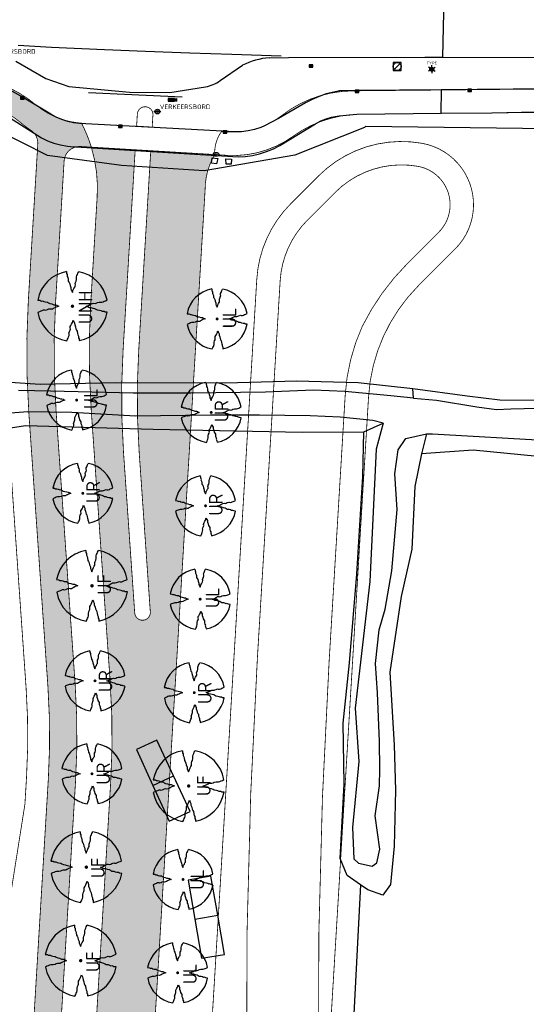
# Model space of a CAD drawing. Header units: metres. Extents: x 102000 to 105000, y 414600 to 420766.
# Tile 168 of 256: x 103033 to 103097, y 419548 to 419675. Entities that reach past the tile are written whole.
import ezdxf
from ezdxf.enums import TextEntityAlignment as Align

# ---------------------------------------------------------------- set-up
doc = ezdxf.new("R2010")
doc.units = ezdxf.units.M
doc.layers.get('0').update_dxf_attribs({"color": 8})
doc.layers.add('00-Ontwerp DKIV', color=8, linetype='Continuous', lineweight=0)
doc.layers.add('N-WE-GR-BOOM-T35-500', color=50, linetype='Continuous', lineweight=35)
doc.layers.add('N-GV-GR-BOOM_2020-2021-S', color=7, linetype='Continuous', lineweight=25, true_color=0x1f7f00)
doc.styles.add('NLCS-ISO', font='NLCS-ISO.ttf')
doc.styles.add('NLCS-ISO-M500-T35', font='NLCS-ISO.ttf', dxfattribs={"height": 1.75})

# ---------------------------------------------------------------- blocks, each defined once
blk = doc.blocks.new('N-SGR-BOOM_1E GROOTTE')
at = {"ltscale": 0.1}
h = blk.add_hatch(color=256, dxfattribs=at)
edge = h.paths.add_edge_path()
edge.add_arc((-0.001990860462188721, 0.003386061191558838), 0.15, 0, 360)
at = {"flags": 128}
for points in [[(-0.524, 2.9575), (-0.514, 2.7865), (-0.463, 2.7055), (-0.451, 2.6245), (-0.454, 2.5555), (-0.41, 2.4485), (-0.369, 2.3205), (-0.356, 2.1315), (-0.288, 2.0405), (-0.234, 1.9285), (-0.203, 1.7705), (-0.139, 1.5935), (-0.134, 1.4535), (-0.085, 1.3455), (-0.039, 1.2505), (-0.004, 1.1785), (0.06100000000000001, 1.3985), (0.129, 1.5215), (0.191, 1.6395), (0.24, 1.7205), (0.246, 1.8335), (0.231, 1.9505), (0.258, 2.0405), (0.313, 2.1495), (0.354, 2.2995), (0.34, 2.3615), (0.339, 2.5025), (0.381, 2.6195), (0.426, 2.7135), (0.467, 2.8215), (0.53, 2.9555)], [(-2.958, 0.5175000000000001), (-2.785, 0.5075000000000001), (-2.702, 0.4585), (-2.622, 0.4455), (-2.554, 0.4515), (-2.446, 0.4055), (-2.32, 0.3645), (-2.13, 0.3505), (-2.041, 0.2835), (-1.924, 0.2255), (-1.766, 0.1955), (-1.593, 0.1345), (-1.453, 0.1295), (-1.344, 0.0805), (-1.25, 0.0355), (-1.177, -0.0015), (-1.397, -0.0655), (-1.521, -0.1335), (-1.638, -0.1955), (-1.719, -0.2455), (-1.831, -0.2495), (-1.949, -0.2355), (-2.041, -0.2625), (-2.149, -0.3165), (-2.297, -0.3585), (-2.359, -0.3455), (-2.501, -0.3465), (-2.617, -0.3875), (-2.711, -0.4315), (-2.82, -0.4705), (-2.954, -0.5355)], [(2.952, -0.5145000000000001), (2.779, -0.5045000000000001), (2.697, -0.4545), (2.618, -0.4415), (2.55, -0.4475), (2.439, -0.4015), (2.313, -0.3605), (2.125, -0.3465), (2.034, -0.2805), (1.92, -0.2245), (1.763, -0.1925), (1.588, -0.1305), (1.446, -0.1255), (1.339, -0.0775), (1.244, -0.0305), (1.172, 0.005500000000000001), (1.392, 0.0695), (1.515, 0.1365), (1.632, 0.1995), (1.712, 0.2495), (1.824, 0.2535), (1.944, 0.2385), (2.034, 0.2665), (2.142, 0.3195), (2.292, 0.3635), (2.354, 0.3495), (2.494, 0.3485), (2.612, 0.3885), (2.706, 0.4365), (2.815, 0.4755), (2.95, 0.5385)], [(-0.479, -2.9585), (-0.414, -2.8235), (-0.373, -2.7165), (-0.33, -2.6225), (-0.289, -2.5045), (-0.288, -2.3645), (-0.303, -2.3005), (-0.26, -2.1515), (-0.208, -2.0425), (-0.18, -1.9525), (-0.193, -1.8345), (-0.188, -1.7235), (-0.138, -1.6425), (-0.075, -1.5255), (-0.007, -1.4015), (0.055, -1.1805), (0.093, -1.2535), (0.137, -1.3475), (0.186, -1.4565), (0.192, -1.5955), (0.254, -1.7715), (0.284, -1.9305), (0.34, -2.0425), (0.407, -2.1335), (0.422, -2.3225), (0.463, -2.4495), (0.508, -2.5585), (0.502, -2.6255), (0.516, -2.7085), (0.5650000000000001, -2.7875), (0.5760000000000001, -2.9405)]]:
    blk.add_lwpolyline(points, dxfattribs=at)
for start, end in [(100.0002194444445, 170.1098166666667), (10.29992500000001, 79.79196666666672), (190.3241250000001, 260.8432527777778), (281.0945583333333, 350.0620888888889)]:
    blk.add_arc((-0.001990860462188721, 0.003386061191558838), 2.999994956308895, start, end)

msp = doc.modelspace()

# ---------------------------------------------------------------- hatches: boundary and pattern name
for points in [[(103051.5504266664, 419664.467728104), (103051.5504266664, 419664.1362718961), (103051.6305437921, 419664.1362718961), (103052.2934562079, 419664.467728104)], [(103051.5504266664, 419664.467728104), (103051.5504266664, 419664.1362718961), (103051.6305437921, 419664.1362718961), (103052.2934562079, 419664.467728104)], [(103052.3771522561, 419664.467728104), (103052.2934562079, 419664.467728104), (103051.6305437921, 419664.1362718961), (103052.3771522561, 419664.1362718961)], [(103052.3771522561, 419664.467728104), (103052.2934562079, 419664.467728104), (103051.6305437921, 419664.1362718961), (103052.3771522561, 419664.1362718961)], [(103052.6496813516, 419664.467728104), (103052.3771522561, 419664.3910484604), (103052.3771522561, 419664.2129515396), (103052.6496813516, 419664.1362718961)], [(103052.6496813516, 419664.467728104), (103052.3771522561, 419664.3910484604), (103052.3771522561, 419664.2129515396), (103052.6496813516, 419664.1362718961)]]:
    msp.add_hatch(color=256).paths.add_polyline_path(points)
at = {"layer": '00-Ontwerp DKIV', "transparency": 33554623}
h = msp.add_hatch(color=256, dxfattribs=at)
h.dxf.hatch_style = 1
edge = h.paths.add_edge_path()
edge.add_line((103033.0812714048, 419422.9707705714), (103033.0810908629, 419422.9707416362))
edge.add_line((103033.0810908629, 419422.9707416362), (103033.9557693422, 419417.5099868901))
edge.add_line((103033.9557693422, 419417.5099868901), (103035.6407670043, 419406.99642204))
edge.add_arc((103191.4029866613, 419431.9602644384), 157.7499999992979, 189.105299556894, 194.9859521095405)
edge.add_line((103039.018181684, 419391.1689208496), (103087.0617295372, 419211.6919527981))
edge.add_line((103087.0617295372, 419211.6919527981), (103092.7232568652, 419183.9941474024))
edge.add_line((103092.7232568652, 419183.9941474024), (103096.1523546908, 419184.6950668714))
edge.add_line((103096.1523546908, 419184.6950668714), (103090.4698186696, 419212.4956527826))
edge.add_line((103090.4698186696, 419212.4956527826), (103072.1161587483, 419281.0596823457))
edge.add_line((103072.1161587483, 419281.0596823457), (103042.8567141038, 419390.3646076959))
edge.add_line((103042.8567141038, 419390.3646076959), (103042.3991440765, 419392.0739585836))
edge.add_arc((103191.4029866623, 419431.960264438), 154.2500000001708, 189.1052995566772, 194.9859521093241, ccw=False)
edge.add_line((103039.0966641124, 419407.55029493), (103037.4180128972, 419418.0242610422))
edge.add_line((103037.4180128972, 419418.0242610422), (103036.5364899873, 419423.5245347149))
edge.add_line((103036.5364899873, 419423.5245347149), (103036.2201807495, 419425.4981503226))
edge.add_line((103036.2201807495, 419425.4981503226), (103034.870358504, 419433.9203837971))
edge.add_arc((103191.126277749, 419458.9633508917), 158.2500000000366, 176.5488766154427, 189.1052995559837, ccw=False)
edge.add_line((103033.1632620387, 419468.4895341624), (103039.7063252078, 419576.9859825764))
edge.add_arc((102944.7025416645, 419582.7201218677), 95.17667382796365, 356.5459912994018, 363.9887801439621)
edge.add_line((103039.6486681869, 419589.3407184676), (103037.2115878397, 419624.3161801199))
edge.add_arc((103145.1997497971, 419631.8407649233), 108.2499999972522, 176.5488601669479, 183.9859112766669, ccw=False)
edge.add_line((103037.1460616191, 419638.3571266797), (103038.2360772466, 419656.4316616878))
edge.add_arc((103040.2324502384, 419656.3112670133), 1.999999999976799, 86.54886016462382, 176.548860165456, ccw=False)
edge.add_arc((103029.4098190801, 419471.1663908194), 187.4609211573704, 86.23506507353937, 86.65345806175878, ccw=False)
edge.add_arc((103024.5027553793, 419652.9694413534), 17.99999998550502, 16.96874591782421, 22.34162842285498)
edge.add_arc((103012.196395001, 419647.578965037), 31.43314828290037, 22.90275918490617, 25.89345473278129)
edge.add_arc((103041.0688435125, 419671.2905845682), 10.00250373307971, 262.89970807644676, 266.59004441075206, ccw=False)
edge.add_arc((103041.0685728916, 419671.2880951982), 10.00000000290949, 251.62553758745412, 262.89948372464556, ccw=False)
edge.add_arc((103041.0685728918, 419671.2880951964), 10.00000000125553, 229.7810516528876, 251.6255375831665, ccw=False)
edge.add_arc((103024.9258166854, 419652.1985320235), 15.00000000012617, 49.78105165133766, 83.745910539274)
edge.add_line((103026.559884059, 419667.1092605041), (103011.699618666, 419668.7377976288))
edge.add_line((103011.699618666, 419668.7377976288), (103003.013164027, 419669.6897465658))
edge.add_line((103003.013164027, 419669.6897465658), (103000.7459378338, 419669.9382119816))
edge.add_line((103000.7459378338, 419669.9382119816), (102989.442903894, 419671.817635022))
edge.add_line((102989.442903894, 419671.817635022), (102984.1201404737, 419672.7081775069))
edge.add_line((102984.1201404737, 419672.7081775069), (102983.9240873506, 419669.7816483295))
edge.add_line((102983.9240873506, 419669.7816483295), (103000.330134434, 419666.9658186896))
edge.add_line((103000.330134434, 419666.9658186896), (103003.2410472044, 419666.6468116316))
edge.add_line((103003.2410472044, 419666.6468116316), (103011.3768097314, 419665.7552130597))
edge.add_line((103011.3768097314, 419665.7552130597), (103026.2336024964, 419664.1270564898))
edge.add_arc((103024.9258167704, 419652.1985321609), 11.99999984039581, 49.781051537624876, 83.74335595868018, ccw=False)
edge.add_arc((103041.0685729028, 419671.28809521), 13.00000001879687, 229.7810516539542, 233.3124028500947)
edge.add_arc((103041.0685728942, 419671.2880952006), 13.00000000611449, 233.3124028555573, 236.8437540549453)
edge.add_arc((103032.8647110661, 419658.730361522), 2.000000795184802, -3.4511266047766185, 56.8437408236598, ccw=False)
edge.add_line((103034.8610848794, 419658.6099672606), (103034.742424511, 419656.6423523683))
edge.add_line((103034.742424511, 419656.6423523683), (103033.6524088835, 419638.5678173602))
edge.add_arc((103145.199749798, 419631.8407649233), 111.7499999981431, 176.5488601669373, 183.9859112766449)
edge.add_line((103033.7200537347, 419624.0728910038), (103036.157134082, 419589.0974293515))
edge.add_arc((102944.7011916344, 419582.7201156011), 91.67802102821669, -3.4539539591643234, 3.9888348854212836, ccw=False)
edge.add_line((103036.2126830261, 419577.1968481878), (103029.669609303, 419468.7002248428))
edge.add_arc((103191.1262823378, 419458.9633511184), 161.7500045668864, 176.5488764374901, 189.1052993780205)
edge.add_line((103031.4144613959, 419433.3665109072), (103032.763979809, 419424.9505156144))
edge.add_line((103032.763979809, 419424.9505156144), (103033.0812714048, 419422.9707705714))
h = msp.add_hatch(color=256, dxfattribs=at)
h.dxf.hatch_style = 1
edge = h.paths.add_edge_path()
edge.add_arc((103298.2239364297, 419477.8513539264), 252.0164552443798, 176.5749344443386, 189.9790041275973, ccw=False)
edge.add_line((103046.6576361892, 419492.907591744), (103056.301389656, 419652.8193898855))
edge.add_arc((103065.0630023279, 419652.79844855), 8.76163769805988, 149.2989375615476, 179.8630562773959, ccw=False)
edge.add_line((103057.5293711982, 419657.2717803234), (103041.7191091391, 419658.2227415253))
edge.add_arc((103024.502755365, 419652.9694413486), 18.00000000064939, -3.451139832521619, 16.96874591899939, ccw=False)
edge.add_line((103042.4701122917, 419651.8858892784), (103041.6379008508, 419638.0862386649))
edge.add_arc((103145.1997498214, 419631.8407649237), 103.7500000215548, 176.5488601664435, 183.9859112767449)
edge.add_line((103041.7007031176, 419624.6289804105), (103044.1366540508, 419589.6697274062))
edge.add_arc((102944.3785367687, 419582.7186098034), 99.99999999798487, -3.4511398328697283, 3.985911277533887, ccw=False)
edge.add_line((103044.1971863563, 419576.6988760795), (103037.6551040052, 419468.218691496))
edge.add_arc((103191.1263172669, 419458.9633528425), 153.7500393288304, 176.5488617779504, 189.1053011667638)
edge.add_line((103039.3136561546, 419434.6324975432), (103040.9006254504, 419424.7287544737))
edge.add_line((103040.9006254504, 419424.7287544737), (103041.5467097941, 419420.6993302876))
edge.add_line((103041.5467097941, 419420.6993302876), (103043.5399603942, 419408.2624172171))
edge.add_arc((103191.4029866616, 419431.9602644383), 149.7499999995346, 189.1052995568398, 194.985952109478)
edge.add_line((103046.746095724, 419393.2375785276), (103094.8516475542, 419213.5289813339))
edge.add_line((103094.8516475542, 419213.5289813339), (103101.3022678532, 419181.9707082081))
edge.add_arc((103083.666907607, 419178.3659795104), 18.00000000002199, -47.20717659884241, 11.55232174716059, ccw=False)
edge.add_line((103095.895196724, 419165.1573101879), (103095.9087119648, 419165.1068211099))
edge.add_line((103095.9087119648, 419165.1068211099), (103097.6368019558, 419158.6511706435))
edge.add_line((103097.6368019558, 419158.6511706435), (103097.6480606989, 419158.609111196))
edge.add_line((103097.6480606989, 419158.609111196), (103097.6510261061, 419158.5980332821))
edge.add_line((103097.6510261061, 419158.5980332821), (103099.8244820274, 419159.1798379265))
edge.add_arc((103100.2123716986, 419157.7308584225), 1.500000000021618, -75.01404788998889, 104.98659888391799, ccw=False)
edge.add_line((103100.6002450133, 419156.28187454), (103098.4267727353, 419155.7000655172))
edge.add_line((103098.4267727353, 419155.7000655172), (103098.4329879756, 419155.6768471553))
edge.add_line((103098.4329879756, 419155.6768471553), (103100.1157329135, 419149.3905928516))
edge.add_line((103100.1157329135, 419149.3905928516), (103100.1204740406, 419149.3728813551))
edge.add_arc((103095.5357731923, 419131.9665457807), 17.99999999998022, 18.419582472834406, 75.24385856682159, ccw=False)
edge.add_line((103112.6135985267, 419137.6540656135), (103125.6026156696, 419098.6521504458))
edge.add_line((103125.6026156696, 419098.6521504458), (103163.4536399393, 418957.2515383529))
edge.add_line((103163.4536399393, 418957.2515383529), (103169.9042602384, 418925.6932652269))
edge.add_arc((103152.2688999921, 418922.0885365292), 18.00000000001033, -47.2071765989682, 11.55232174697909, ccw=False)
edge.add_line((103164.4971891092, 418908.8798672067), (103164.5107043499, 418908.8293781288))
edge.add_line((103164.5107043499, 418908.8293781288), (103166.238794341, 418902.3737276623))
edge.add_line((103166.238794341, 418902.3737276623), (103166.2530184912, 418902.320590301))
edge.add_line((103166.2530184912, 418902.320590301), (103168.4264744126, 418902.9023949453))
edge.add_arc((103168.8143640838, 418901.4534154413), 1.500000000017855, -75.01404788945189, 104.9865988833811, ccw=False)
edge.add_line((103169.2022373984, 418900.0044315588), (103167.0287651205, 418899.422622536))
edge.add_line((103167.0287651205, 418899.422622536), (103167.0349803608, 418899.3994041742))
edge.add_line((103167.0349803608, 418899.3994041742), (103168.7177252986, 418893.1131498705))
edge.add_line((103168.7177252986, 418893.1131498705), (103168.7224664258, 418893.0954383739))
edge.add_arc((103164.1377655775, 418875.6891027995), 17.99999999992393, 18.4195824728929, 75.2438585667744, ccw=False)
edge.add_line((103181.2155909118, 418881.3766226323), (103194.2046080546, 418842.3747074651))
edge.add_line((103194.2046080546, 418842.3747074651), (103231.823976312, 418701.8394960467))
edge.add_line((103231.823976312, 418701.8394960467), (103238.2745966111, 418670.281222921))
edge.add_arc((103220.6392363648, 418666.6764942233), 18.00000000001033, -47.2071765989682, 11.55232174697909, ccw=False)
edge.add_line((103232.8675254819, 418653.4678249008), (103232.8810407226, 418653.4173358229))
edge.add_line((103232.8810407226, 418653.4173358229), (103234.6091307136, 418646.9616853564))
edge.add_line((103234.6091307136, 418646.9616853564), (103234.6233548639, 418646.908547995))
edge.add_line((103234.6233548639, 418646.908547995), (103236.7968107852, 418647.4903526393))
edge.add_arc((103237.1847004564, 418646.0413731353), 1.500000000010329, -75.01404789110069, 104.98659888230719, ccw=False)
edge.add_line((103237.572573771, 418644.5923892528), (103235.3991014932, 418644.01058023))
edge.add_line((103235.3991014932, 418644.01058023), (103235.4053167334, 418643.9873618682))
edge.add_line((103235.4053167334, 418643.9873618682), (103237.0880616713, 418637.7011075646))
edge.add_line((103237.0880616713, 418637.7011075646), (103237.0928027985, 418637.683396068))
edge.add_arc((103232.5081019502, 418620.2770604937), 17.99999999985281, 18.41958247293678, 75.2438585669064, ccw=False)
edge.add_line((103249.5859272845, 418625.9645803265), (103262.5749444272, 418586.9626651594))
edge.add_line((103262.5749444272, 418586.9626651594), (103290.1222633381, 418484.0537523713))
edge.add_line((103290.1222633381, 418484.0537523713), (103297.836137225, 418446.292630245))
edge.add_arc((103314.5047993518, 418407.4697220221), 42.24999999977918, 107.02271534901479, 113.23632460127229, ccw=False)
edge.add_line((103302.1360773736, 418447.8686974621), (103301.856304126, 418448.9131974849))
edge.add_line((103301.856304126, 418448.9131974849), (103300.2505772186, 418454.9079872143))
edge.add_arc((103301.6995005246, 418455.2960867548), 1.500000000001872, 14.994587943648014, 194.9948977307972, ccw=False)
edge.add_line((103303.1484259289, 418455.6841784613), (103304.7543138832, 418449.6887874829))
edge.add_line((103304.7543138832, 418449.6887874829), (103305.0272221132, 418448.669917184))
edge.add_line((103305.0272221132, 418448.669917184), (103306.1321855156, 418448.9657008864))
edge.add_arc((103294.4959860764, 418492.4352173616), 44.99999999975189, 284.9859521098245, 289.9286120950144)
edge.add_line((103309.8341939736, 418450.1299058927), (103307.6012664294, 418456.8373155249))
edge.add_line((103307.6012664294, 418456.8373155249), (103302.707958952, 418471.5361434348))
edge.add_arc((103359.6362746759, 418490.4878418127), 60.00000002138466, 198.4128380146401, 213.1251651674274)
edge.add_arc((103359.6362746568, 418490.4878418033), 60.00000000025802, 213.1251651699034, 220.1845762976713)
edge.add_arc((103359.6362746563, 418490.4878418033), 59.99999999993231, 220.1845762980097, 223.7621945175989)
edge.add_arc((103359.6362746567, 418490.4878418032), 60.0000000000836, 223.7621945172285, 284.9859521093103)
edge.add_line((103375.1512072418, 418432.5284865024), (103387.0106692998, 418435.7031034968))
edge.add_line((103387.0106692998, 418435.7031034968), (103385.8938181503, 418439.8814131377))
edge.add_line((103385.8938181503, 418439.8814131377), (103385.8824319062, 418439.8783653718))
edge.add_line((103385.8824319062, 418439.8783653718), (103374.0131983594, 418436.7013171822))
edge.add_arc((103359.5333792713, 418490.796925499), 55.99999999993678, 225.2215921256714, 284.9851210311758, ccw=False)
edge.add_arc((103359.533379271, 418490.796925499), 55.9999999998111, 221.3891326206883, 225.2215921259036, ccw=False)
edge.add_arc((103359.5333792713, 418490.796925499), 56.00000000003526, 198.4128380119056, 221.3891326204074, ccw=False)
edge.add_line((103306.4002846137, 418473.1086736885), (103277.8963273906, 418558.7306714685))
edge.add_line((103277.8963273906, 418558.7306714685), (103267.6561565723, 418596.9850238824))
edge.add_line((103267.6561565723, 418596.9850238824), (103261.2171809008, 418628.5322969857))
edge.add_arc((103278.8535710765, 418632.131983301), 17.99999999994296, 108.50536345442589, 191.5359399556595, ccw=False)
edge.add_line((103273.1404893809, 418649.2012743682), (103271.9134875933, 418653.7850024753))
edge.add_line((103271.9134875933, 418653.7850024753), (103262.688286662, 418651.3155414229))
edge.add_arc((103262.3004151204, 418652.76452578), 1.499999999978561, 104.9855703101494, 284.9858819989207, ccw=False)
edge.add_line((103261.9125514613, 418654.2135122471), (103271.1377409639, 418656.6829702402))
edge.add_line((103271.1377409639, 418656.6829702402), (103270.0380655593, 418660.7910433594))
edge.add_arc((103266.9770112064, 418678.5288545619), 18.00000000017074, 198.4195824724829, 279.79122475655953, ccw=False)
edge.add_line((103249.8991858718, 418672.8413347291), (103236.910168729, 418711.8432498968))
edge.add_line((103236.910168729, 418711.8432498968), (103199.2858201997, 418852.3970661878))
edge.add_line((103199.2858201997, 418852.3970661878), (103192.8468445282, 418883.9443392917))
edge.add_arc((103210.4832347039, 418887.5440256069), 17.99999999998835, 108.50536345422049, 191.5359399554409, ccw=False)
edge.add_line((103204.7701530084, 418904.6133166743), (103203.5431512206, 418909.1970447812))
edge.add_line((103203.5431512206, 418909.1970447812), (103194.3179502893, 418906.7275837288))
edge.add_arc((103193.9300805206, 418908.1765685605), 1.499999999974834, 104.9855002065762, 284.9858118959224, ccw=False)
edge.add_line((103193.5422186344, 418909.6255555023), (103202.7674045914, 418912.0950125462))
edge.add_line((103202.7674045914, 418912.0950125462), (103201.6677291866, 418916.2030856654))
edge.add_arc((103198.6066748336, 418933.9408968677), 18.00000000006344, 198.4195824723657, 279.79122475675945, ccw=False)
edge.add_line((103181.5288494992, 418928.253377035), (103168.5398323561, 418967.2552922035))
edge.add_line((103168.5398323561, 418967.2552922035), (103130.6838278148, 419108.674509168))
edge.add_line((103130.6838278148, 419108.674509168), (103124.244852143, 419140.2217822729))
edge.add_arc((103141.8812423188, 419143.8214685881), 18.00000000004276, 108.5053634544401, 191.5359399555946, ccw=False)
edge.add_line((103136.1681606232, 419160.8907596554), (103134.9411588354, 419165.4744877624))
edge.add_line((103134.9411588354, 419165.4744877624), (103125.7159579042, 419163.00502671))
edge.add_arc((103125.3280881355, 419164.4540115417), 1.499999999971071, 104.9855002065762, 284.9858118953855, ccw=False)
edge.add_line((103124.9402262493, 419165.9029984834), (103134.1654122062, 419168.3724555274))
edge.add_line((103134.1654122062, 419168.3724555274), (103133.0657368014, 419172.4805286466))
edge.add_arc((103130.0046824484, 419190.2183398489), 18.0000000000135, 198.4195824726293, 279.79122475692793, ccw=False)
edge.add_line((103112.926857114, 419184.5308200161), (103099.9378399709, 419223.5327351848))
edge.add_line((103099.9378399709, 419223.5327351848), (103062.996899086, 419361.5335357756))
edge.add_arc((103304.7357101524, 419426.2437337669), 250.2499999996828, 189.1052995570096, 194.9859521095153, ccw=False)
edge.add_line((103057.639066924, 419386.6418221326), (103051.9365311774, 419422.2228681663))
edge.add_line((103051.9365311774, 419422.2228681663), (103051.9234976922, 419422.3041907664))
edge.add_line((103051.9234976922, 419422.3041907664), (103050.0201575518, 419434.1801063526))
edge = h.paths.add_edge_path(flags=16)
edge.add_line((103045.2527020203, 419421.2725162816), (103048.2174958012, 419421.7310650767))
edge.add_line((103048.2174958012, 419421.7310650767), (103048.2175775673, 419421.7305548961))
edge.add_line((103048.2175775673, 419421.7305548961), (103049.278254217, 419415.112449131))
edge.add_arc((103047.7971554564, 419414.8750750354), 1.499999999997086, -170.89470044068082, 9.105299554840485, ccw=False)
edge.add_line((103046.3160566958, 419414.6377009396), (103045.2528414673, 419421.2716461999))
edge.add_line((103045.2528414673, 419421.2716461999), (103045.2527022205, 419421.2725163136))
edge.add_line((103045.2527022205, 419421.2725163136), (103045.2527020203, 419421.2725162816))
edge = h.paths.add_edge_path(flags=16)
edge.add_line((103047.5661013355, 419425.795449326), (103044.6047268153, 419425.3215322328))
edge.add_line((103044.6047268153, 419425.3215322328), (103043.6258169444, 419431.4234868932))
edge.add_arc((103045.106915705, 419431.660860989), 1.500000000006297, 9.105299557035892, 189.1052995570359, ccw=False)
edge.add_line((103046.5880144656, 419431.8982350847), (103047.5662379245, 419425.7945970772))
edge.add_line((103047.5662379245, 419425.7945970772), (103047.5661013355, 419425.795449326))
edge = h.paths.add_edge_path(flags=16)
edge.add_line((103049.3330490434, 419657.7082529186), (103047.3375545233, 419657.8430923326))
edge.add_line((103047.3375545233, 419657.8430923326), (103046.704015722, 419647.3379344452))
edge.add_line((103046.704015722, 419647.3379344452), (103045.7916956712, 419632.2099305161))
edge.add_arc((103145.6221893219, 419626.0611728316), 100.019671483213, 176.4754918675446, 183.9855418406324)
edge.add_line((103045.8444033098, 419619.1093311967), (103047.2812701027, 419598.4883126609))
edge.add_arc((103048.2788512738, 419598.5578239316), 1.000000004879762, 183.9859166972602, 363.9859301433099)
edge.add_line((103049.2764324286, 419598.6273354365), (103047.8486009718, 419619.1186844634))
edge.add_arc((103147.6067182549, 419626.0698021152), 100.0000000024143, 176.54886016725, 183.9859113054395, ccw=False)
edge.add_line((103047.7880686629, 419632.0895358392), (103049.3330490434, 419657.7082529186))
edge = h.paths.add_edge_path(flags=16)
edge.add_line((103109.6293821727, 419178.6266078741), (103106.731408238, 419177.8508842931))
edge.add_line((103106.731408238, 419177.8508842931), (103104.8566930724, 419184.8542845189))
edge.add_arc((103106.3056725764, 419185.2421741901), 1.500000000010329, 14.985952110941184, 194.9865988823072, ccw=False)
edge.add_line((103107.7546564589, 419185.6300475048), (103109.6293821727, 419178.6266078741))
edge = h.paths.add_edge_path(flags=16)
edge.add_line((103110.1465465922, 419176.6946293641), (103110.8576439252, 419174.0381728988))
edge.add_arc((103109.4086596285, 419173.6503011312), 1.499999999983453, -165.0144386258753, 14.985890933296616, ccw=False)
edge.add_line((103107.9596731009, 419173.2624376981), (103107.2485726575, 419175.9189057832))
edge.add_line((103107.2485726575, 419175.9189057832), (103110.1465465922, 419176.6946293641))
edge = h.paths.add_edge_path(flags=16)
edge.add_line((103118.2918829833, 419146.2659798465), (103115.3939090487, 419145.4902562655))
edge.add_line((103115.3939090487, 419145.4902562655), (103114.6828170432, 419148.1466928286))
edge.add_arc((103116.1317965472, 419148.5345824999), 1.500000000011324, 14.985952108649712, 194.9865988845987, ccw=False)
edge.add_line((103117.5807804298, 419148.9224558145), (103118.2918829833, 419146.2659798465))
edge = h.paths.add_edge_path(flags=16)
edge.add_line((103115.9110734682, 419143.5582777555), (103118.8090474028, 419144.3340013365))
edge.add_line((103118.8090474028, 419144.3340013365), (103120.683767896, 419137.3305812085))
edge.add_arc((103119.2347835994, 419136.9427094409), 1.499999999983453, -165.0144386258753, 14.985890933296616, ccw=False)
edge.add_line((103117.7857970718, 419136.5548460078), (103115.9110734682, 419143.5582777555))
edge = h.paths.add_edge_path(flags=16)
edge.add_line((103175.3334006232, 418921.5734413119), (103178.231374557, 418922.3491648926))
edge.add_line((103178.231374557, 418922.3491648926), (103176.3567182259, 418929.3523453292))
edge.add_arc((103174.9077343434, 418928.9644720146), 1.500000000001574, 14.98595210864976, 194.9859521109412)
edge.add_line((103173.4587504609, 418928.5765986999), (103175.3334006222, 418921.5734413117))
edge = h.paths.add_edge_path(flags=16)
edge.add_line((103178.7485389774, 418920.4171863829), (103175.8505650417, 418919.6414628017))
edge.add_line((103175.8505650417, 418919.6414628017), (103176.5617374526, 418916.984725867))
edge.add_arc((103178.010721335, 418917.3725991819), 1.49999999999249, 194.9859521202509, 374.9859521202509)
edge.add_line((103179.4597052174, 418917.7604724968), (103178.7485389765, 418920.4171863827))
edge = h.paths.add_edge_path(flags=16)
edge.add_line((103183.9959014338, 418889.2128132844), (103186.8938753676, 418889.988536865))
edge.add_line((103186.8938753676, 418889.988536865), (103186.1828421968, 418892.6447536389))
edge.add_arc((103184.7338583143, 418892.2568803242), 1.500000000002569, 14.98595211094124, 194.9859521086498)
edge.add_line((103183.2848744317, 418891.8690070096), (103183.9959014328, 418889.2128132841))
edge = h.paths.add_edge_path(flags=16)
edge.add_line((103187.411039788, 418888.0565583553), (103184.5130658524, 418887.2808347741))
edge.add_line((103184.5130658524, 418887.2808347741), (103186.3878614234, 418880.2771341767))
edge.add_arc((103187.8368453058, 418880.6650074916), 1.49999999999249, 194.9859521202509, 374.9859521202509)
edge.add_line((103189.2858291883, 418881.0528808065), (103187.4110397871, 418888.056558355))
edge = h.paths.add_edge_path(flags=16)
edge.add_line((103243.7037369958, 418666.161399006), (103246.6017109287, 418666.9371225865))
edge.add_line((103246.6017109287, 418666.9371225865), (103244.7270973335, 418673.9401433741))
edge.add_arc((103243.278113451, 418673.5522700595), 1.500000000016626, 14.98595211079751, 194.9859521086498)
edge.add_line((103241.8291295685, 418673.1643967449), (103243.703736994, 418666.1613990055))
edge = h.paths.add_edge_path(flags=16)
edge.add_line((103247.11887535, 418665.0051440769), (103244.2209014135, 418664.2294204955))
edge.add_line((103244.2209014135, 418664.2294204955), (103244.9321165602, 418661.5725239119))
edge.add_arc((103246.3811004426, 418661.9603972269), 1.49999999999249, 194.9859521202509, 374.9859521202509)
edge.add_line((103247.830084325, 418662.3482705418), (103247.1188753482, 418665.0051440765))
edge = h.paths.add_edge_path(flags=16)
edge.add_line((103252.3662378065, 418633.8007709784), (103255.2642117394, 418634.5764945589))
edge.add_line((103255.2642117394, 418634.5764945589), (103254.5532213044, 418637.2325516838))
edge.add_arc((103253.1042374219, 418636.8446783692), 1.499999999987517, 14.98595210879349, 194.9859521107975)
edge.add_line((103251.6552535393, 418636.4568050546), (103252.3662378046, 418633.8007709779))
edge = h.paths.add_edge_path(flags=16)
edge.add_line((103255.7813761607, 418632.6445160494), (103252.8834022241, 418631.8687924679))
edge.add_line((103252.8834022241, 418631.8687924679), (103254.758240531, 418624.8649322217))
edge.add_arc((103256.2072244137, 418625.2528055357), 1.499999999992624, 194.9859520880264, 374.9859520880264)
edge.add_line((103257.6562082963, 418625.6406788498), (103255.7813761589, 418632.6445160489))

# ---------------------------------------------------------------- linework, layer by layer
at = {"transparency": 33554687}
for p, q in [((103086.948, 419680.084), (103086.698, 419669.759)), ((103036.598, 419671.01), (103032.346, 419671.248)), ((103043.397, 419670.683), (103036.598, 419671.01)), ((103048.65, 419670.47), (103043.397, 419670.683)), ((103054.32, 419670.261), (103048.65, 419670.47)), ((103059.702, 419670.115), (103054.32, 419670.261)), ((103066.056, 419669.91), (103059.702, 419670.115)), ((103064.525, 419669.677), (103066.991, 419669.717)), ((103066.991, 419669.717), (103084.455, 419669.762)), ((103084.455, 419669.762), (103086.698, 419669.759)), ((103086.698, 419669.759), (103102.297, 419669.736)), ((103032.068, 419669.264), (103035.913, 419667.008)), ((103058.224, 419666.759), (103061.096, 419668.721)), ((103035.913, 419667.008), (103038.861, 419665.985)), ((103032.688, 419664.779), (103030.921, 419665.731)), ((103038.861, 419665.985), (103046.601, 419665.296)), ((103051.76, 419665.24), (103056.344, 419665.954)), ((103086.597, 419665.571), (103075.767, 419665.479)), ((103086.525, 419662.562), (103086.597, 419665.571)), ((103101.423, 419665.696), (103086.597, 419665.571)), ((103036.517, 419662.472), (103032.688, 419664.779)), ((103041.358, 419665.216), (103053.338, 419664.683)), ((103046.601, 419665.296), (103051.76, 419665.24)), ((103069.998, 419664.342), (103069.153, 419663.887)), ((103070.896, 419664.734), (103069.998, 419664.342)), ((103071.823, 419665.052), (103070.896, 419664.734)), ((103072.772, 419665.293), (103071.823, 419665.052)), ((103073.516, 419665.426), (103072.772, 419665.293)), ((103075.767, 419665.479), (103073.516, 419665.426)), ((103069.153, 419663.887), (103065.698, 419661.889)), ((103036.1, 419657.151), (103026.304, 419662.08)), ((103029.936, 419662.82), (103035.321, 419659.432)), ((103037.212, 419662.079), (103036.517, 419662.472)), ((103037.943, 419661.758), (103037.212, 419662.079)), ((103038.702, 419661.511), (103037.943, 419661.758)), ((103065.698, 419661.889), (103063.923, 419660.964)), ((103071.105, 419661.588), (103071.789, 419661.869)), ((103071.789, 419661.869), (103072.499, 419662.074)), ((103072.499, 419662.074), (103073.227, 419662.201)), ((103073.227, 419662.201), (103073.451, 419662.224)), ((103073.451, 419662.224), (103075.727, 419662.45)), ((103075.727, 419662.45), (103086.525, 419662.562)), ((103086.525, 419662.562), (103093.024, 419662.63)), ((103093.024, 419662.63), (103098.735, 419662.741)), ((103039.445, 419661.348), (103038.702, 419661.511)), ((103040.224, 419661.262), (103039.445, 419661.348)), ((103060.101, 419660.175), (103040.224, 419661.262)), ((103062.629, 419660.5), (103061.798, 419660.313)), ((103063.439, 419660.765), (103062.629, 419660.5)), ((103063.923, 419660.964), (103063.439, 419660.765)), ((103065.867, 419658.444), (103070.455, 419661.235)), ((103076.697, 419660.759), (103067.772, 419657.205)), ((103070.455, 419661.235), (103071.105, 419661.588)), ((103076.831, 419660.852), (103076.697, 419660.759)), ((103106.787, 419660.494), (103076.831, 419660.852)), ((103035.321, 419659.432), (103036.113, 419659.049)), ((103060.953, 419660.204), (103060.101, 419660.175)), ((103061.798, 419660.313), (103060.953, 419660.204)), ((103036.113, 419659.049), (103036.937, 419658.739)), ((103036.937, 419658.739), (103037.785, 419658.506)), ((103037.785, 419658.506), (103038.651, 419658.35)), ((103038.651, 419658.35), (103039.041, 419658.306)), ((103039.041, 419658.306), (103060.516, 419656.971)), ((103064.177, 419657.649), (103065.039, 419658.01)), ((103065.039, 419658.01), (103065.867, 419658.444)), ((103045.566, 419655.891), (103036.1, 419657.151)), ((103067.772, 419657.205), (103056.159, 419655.177)), ((103057.125, 419656.181), (103057.184, 419656.861)), ((103057.184, 419656.861), (103057.926, 419656.753)), ((103057.926, 419656.753), (103057.777, 419656.096)), ((103058.975, 419656.051), (103058.968, 419656.73)), ((103058.968, 419656.73), (103059.66, 419656.692)), ((103059.66, 419656.692), (103059.644, 419656.026)), ((103060.516, 419656.971), (103061.45, 419657.022)), ((103061.45, 419657.022), (103062.376, 419657.153)), ((103062.376, 419657.153), (103063.287, 419657.362)), ((103063.287, 419657.362), (103064.177, 419657.649)), ((103056.159, 419655.177), (103045.566, 419655.891)), ((103057.777, 419656.096), (103057.125, 419656.181)), ((103059.644, 419656.026), (103058.975, 419656.051)), ((103030.669, 419628.146), (103035.151, 419627.811)), ((103035.151, 419627.811), (103044.861, 419628.026)), ((103044.861, 419628.026), (103058.961, 419627.994)), ((103058.961, 419627.994), (103068.027, 419628.252)), ((103068.027, 419628.252), (103075.9, 419628.026)), ((103075.9, 419628.026), (103082.901, 419627.284)), ((103036.484, 419626.916), (103032.396, 419627.024)), ((103047.07, 419626.666), (103036.484, 419626.916)), ((103054.49, 419626.672), (103047.07, 419626.666)), ((103064.04, 419626.824), (103054.49, 419626.672)), ((103070.202, 419627.074), (103064.04, 419626.824)), ((103074.218, 419626.905), (103070.202, 419627.074)), ((103080.09, 419626.324), (103074.218, 419626.905)), ((103083.011, 419626.05), (103082.901, 419627.284)), ((103082.901, 419627.284), (103089.871, 419626.348)), ((103083.011, 419626.05), (103080.09, 419626.324)), ((103083.011, 419626.05), (103085.93, 419625.776)), ((103085.93, 419625.776), (103091.125, 419624.937)), ((103089.871, 419626.348), (103094.065, 419625.832)), ((103094.065, 419625.832), (103100.195, 419625.768)), ((103033.573, 419624.278), (103028.916, 419623.903)), ((103039.216, 419624.21), (103033.573, 419624.278)), ((103047.369, 419623.711), (103039.216, 419624.21)), ((103056.977, 419623.864), (103047.369, 419623.711)), ((103063.285, 419623.841), (103056.977, 419623.864)), ((103091.125, 419624.937), (103093.642, 419624.582)), ((103093.642, 419624.582), (103095.481, 419624.679)), ((103095.481, 419624.679), (103098.868, 419624.743)), ((103069.76, 419623.779), (103063.285, 419623.841)), ((103073.609, 419623.59), (103069.76, 419623.779)), ((103077.791, 419623.156), (103073.609, 419623.59)), ((103076.618, 419621.702), (103079.094, 419622.82)), ((103079.094, 419622.82), (103077.791, 419623.156)), ((103079.094, 419622.82), (103078.208, 419619.485)), ((103029.115, 419621.89), (103033.286, 419622.541)), ((103033.286, 419622.541), (103049.644, 419622.057)), ((103049.644, 419622.057), (103068.713, 419621.67)), ((103068.713, 419621.67), (103076.618, 419621.702)), ((103076.521, 419615.991), (103076.618, 419621.702)), ((103082.018, 419620.874), (103084.673, 419621.48)), ((103084.673, 419621.48), (103084.017, 419618.907)), ((103084.673, 419621.48), (103085.414, 419621.473)), ((103085.414, 419621.473), (103113.867, 419619.787)), ((103081.05, 419619.388), (103082.018, 419620.874)), ((103078.208, 419619.485), (103077.4, 419602.531)), ((103080.598, 419616.353), (103081.05, 419619.388)), ((103084.017, 419618.907), (103083.178, 419614.713)), ((103090.631, 419619.359), (103084.017, 419618.907)), ((103098.923, 419618.552), (103090.631, 419619.359)), ((103080.92, 419611.767), (103080.598, 419616.353)), ((103075.747, 419603.473), (103076.521, 419615.991)), ((103083.178, 419614.713), (103082.79, 419606.679)), ((103080.21, 419603.887), (103080.92, 419611.767)), ((103082.79, 419606.679), (103081.403, 419600.613)), ((103079.37, 419598.979), (103080.21, 419603.887)), ((103074.779, 419592.115), (103075.747, 419603.473)), ((103077.4, 419602.531), (103075.527, 419586.287)), ((103081.403, 419600.613), (103079.983, 419590.901)), ((103078.595, 419596.331), (103079.37, 419598.979)), ((103078.143, 419592.003), (103078.595, 419596.331)), ((103073.972, 419584.372), (103074.779, 419592.115)), ((103078.402, 419588.257), (103078.143, 419592.003)), ((103079.983, 419590.901), (103080.5, 419581.545)), ((103078.628, 419581.992), (103078.402, 419588.257)), ((103075.527, 419586.287), (103075.98, 419579.441)), ((103074.133, 419576.532), (103073.972, 419584.372)), ((103050.119, 419582.159), (103047.496, 419580.975)), ((103047.496, 419580.975), (103049.597, 419576.385)), ((103052.249, 419577.598), (103050.119, 419582.159)), ((103078.692, 419578.44), (103078.628, 419581.992)), ((103080.5, 419581.545), (103080.683, 419575.757)), ((103075.98, 419579.441), (103075.172, 419570.98)), ((103078.628, 419576.309), (103078.692, 419578.44)), ((103049.597, 419576.385), (103052.249, 419577.598)), ((103054.38, 419573.038), (103052.249, 419577.598)), ((103049.597, 419576.385), (103051.698, 419571.795)), ((103073.585, 419567.013), (103074.133, 419576.532)), ((103078.079, 419572.466), (103078.628, 419576.309)), ((103080.683, 419575.757), (103080.522, 419568.594)), ((103051.698, 419571.795), (103054.38, 419573.038)), ((103078.692, 419568.203), (103078.079, 419572.466)), ((103075.172, 419570.98), (103075.366, 419566.943)), ((103080.522, 419568.594), (103080.038, 419563.69)), ((103078.305, 419566.459), (103078.692, 419568.203)), ((103074.488, 419564.819), (103073.585, 419567.013)), ((103075.366, 419566.943), (103075.947, 419566.394)), ((103075.947, 419566.394), (103077.691, 419566.039)), ((103077.691, 419566.039), (103078.305, 419566.459)), ((103057.036, 419564.755), (103054.118, 419564.227)), ((103057.916, 419559.722), (103057.036, 419564.755)), ((103076.207, 419563.625), (103074.488, 419564.819)), ((103054.118, 419564.227), (103054.967, 419559.224)), ((103076.207, 419563.625), (103073.042, 419502.844)), ((103077.134, 419562.98), (103076.207, 419563.625)), ((103080.038, 419563.69), (103079.07, 419562.303)), ((103079.07, 419562.303), (103077.134, 419562.98)), ((103054.967, 419559.224), (103057.916, 419559.722)), ((103058.795, 419554.689), (103057.916, 419559.722)), ((103054.967, 419559.224), (103055.816, 419554.221)), ((103055.816, 419554.221), (103058.795, 419554.689))]:
    msp.add_line(p, q, dxfattribs=at)
for p, q in [((103069.643, 419668.481), (103070.093, 419668.781)), ((103070.093, 419668.481), (103069.643, 419668.781)), ((103070.093, 419668.781), (103069.643, 419668.781)), ((103069.643, 419668.781), (103069.643, 419668.481)), ((103069.643, 419668.481), (103070.093, 419668.481)), ((103070.093, 419668.481), (103070.093, 419668.781)), ((103081.4039895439, 419669.0640104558), (103080.4039895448, 419669.0639686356)), ((103080.4039895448, 419669.0639686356), (103080.404031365, 419668.0639686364)), ((103080.404031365, 419668.0639686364), (103081.4040313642, 419668.0640104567)), ((103080.5504540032, 419668.2104392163), (103081.2575459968, 419668.9175607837)), ((103081.4040313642, 419668.0640104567), (103081.4039895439, 419669.0640104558)), ((103085.1014655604, 419668.319), (103085.5665344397, 419668.319)), ((103085.1014655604, 419668.119), (103085.5665344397, 419668.119)), ((103089.965, 419665.355), (103090.415, 419665.655)), ((103090.415, 419665.355), (103089.965, 419665.655)), ((103090.415, 419665.655), (103089.965, 419665.655)), ((103089.965, 419665.655), (103089.965, 419665.355)), ((103090.415, 419665.355), (103090.415, 419665.655)), ((103032.659, 419664.397), (103033.109, 419664.697)), ((103033.109, 419664.397), (103032.659, 419664.697)), ((103033.109, 419664.697), (103032.659, 419664.697)), ((103032.659, 419664.697), (103032.659, 419664.397)), ((103032.659, 419664.397), (103033.109, 419664.397)), ((103033.109, 419664.397), (103033.109, 419664.697)), ((103052.3771522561, 419664.467728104), (103051.5504266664, 419664.467728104)), ((103051.5504266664, 419664.467728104), (103051.5504266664, 419664.1362718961)), ((103052.3771522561, 419664.467728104), (103051.5504266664, 419664.467728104)), ((103051.5504266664, 419664.467728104), (103051.5504266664, 419664.1362718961)), ((103052.3771522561, 419664.3910484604), (103052.6496813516, 419664.467728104)), ((103052.3771522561, 419664.3910484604), (103052.6496813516, 419664.467728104)), ((103052.3771522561, 419664.1362718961), (103052.3771522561, 419664.467728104)), ((103052.3771522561, 419664.1362718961), (103052.3771522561, 419664.467728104)), ((103052.6496813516, 419664.467728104), (103052.6496813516, 419664.1362718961)), ((103052.6496813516, 419664.467728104), (103052.6496813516, 419664.1362718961)), ((103075.542, 419665.229), (103075.992, 419665.529)), ((103075.992, 419665.229), (103075.542, 419665.529)), ((103075.992, 419665.529), (103075.542, 419665.529)), ((103075.542, 419665.529), (103075.542, 419665.229)), ((103075.542, 419665.229), (103075.992, 419665.229)), ((103075.992, 419665.229), (103075.992, 419665.529)), ((103089.965, 419665.355), (103090.415, 419665.355)), ((103051.5504266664, 419664.1362718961), (103052.3771522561, 419664.1362718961)), ((103051.5504266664, 419664.1362718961), (103052.3771522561, 419664.1362718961)), ((103052.3771522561, 419664.2129515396), (103052.6496813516, 419664.1362718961)), ((103052.3771522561, 419664.2129515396), (103052.6496813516, 419664.1362718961)), ((103049.7390001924, 419662.7934156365), (103050.6389998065, 419662.792584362)), ((103045.216, 419660.73), (103045.666, 419661.03)), ((103045.666, 419660.73), (103045.216, 419661.03)), ((103045.666, 419661.03), (103045.216, 419661.03)), ((103045.216, 419661.03), (103045.216, 419660.73)), ((103045.216, 419660.73), (103045.666, 419660.73)), ((103045.666, 419660.73), (103045.666, 419661.03)), ((103058.626, 419660.004), (103059.076, 419660.304)), ((103059.076, 419660.004), (103058.626, 419660.304)), ((103059.076, 419660.304), (103058.626, 419660.304)), ((103058.626, 419660.304), (103058.626, 419660.004)), ((103058.626, 419660.004), (103059.076, 419660.004)), ((103059.076, 419660.004), (103059.076, 419660.304))]:
    msp.add_line(p, q)
at = {"ltscale": 0.1}
for p, q in [((103085.1147871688, 419668.3455625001), (103084.8955748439, 419668.4721250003)), ((103085.1147871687, 419668.0924375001), (103084.8955748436, 419667.9658750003)), ((103085.3340000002, 419668.472125), (103085.3340000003, 419668.72525)), ((103085.5532128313, 419668.3455624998), (103085.7724251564, 419668.4721249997)), ((103085.5532128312, 419668.0924374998), (103085.7724251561, 419667.9658749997)), ((103085.3339999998, 419667.965875), (103085.3339999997, 419667.71275))]:
    msp.add_line(p, q, dxfattribs=at)
for centre, radius in [((103080.9040104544, 419668.5639895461), 0.4999999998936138), ((103050.189, 419662.793), 0.299999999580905), ((103050.189, 419662.793), 0.1118129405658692)]:
    msp.add_circle(centre, radius)
msp.add_circle((103085.334, 419668.219), 0.2531250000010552, dxfattribs=at)
at = {"transparency": 33554687}
for centre, radius, start, end in [((103065.1166821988, 419660.9271393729), 8.769843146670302, 93.86856001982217, 117.2882191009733), ((103055.597985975, 419670.2940234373), 4.403673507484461, 279.7533545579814, 306.6070394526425)]:
    msp.add_arc(centre, radius, start, end, dxfattribs=at)
msp.add_ellipse((103057.688, 419657.308), major_axis=(-0.3644344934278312, 6.694331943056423e-17), ratio=0.6859943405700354)
at = {"layer": '00-Ontwerp DKIV', "transparency": 33554687, "const_width": 0.1}
for points in [[(103042.3991440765, 419392.0739585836, -0.02566482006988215), (103039.0966641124, 419407.55029493), (103037.4180128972, 419418.0242610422), (103037.4180128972, 419418.0242610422), (103037.4180128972, 419418.0242610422), (103036.5364899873, 419423.5245347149), (103036.2201807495, 419425.4981503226), (103034.870358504, 419433.9203837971, -0.05484261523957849), (103033.1632620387, 419468.4895341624), (103039.7063252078, 419576.9859825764, 0.03248671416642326), (103039.6486681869, 419589.3407184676), (103037.2115878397, 419624.3161801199, -0.03246165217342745), (103037.1460616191, 419638.3571266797), (103038.2360772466, 419656.4316616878, -0.414213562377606), (103040.352844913, 419658.3076400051, -0.001825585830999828), (103041.7191091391, 419658.2227415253, 0.0234479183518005), (103041.1515633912, 419659.8117502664, 0.01305011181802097), (103040.4738963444, 419661.3057901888, -0.01610352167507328), (103039.8324687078, 419661.3647869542, -0.04923158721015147), (103037.9163121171, 419661.7979291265, -0.09560424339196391), (103034.6114704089, 419663.6522699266, 0.1492942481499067), (103026.559884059, 419667.1092605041)], [(103026.2336024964, 419664.1270564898, -0.1492828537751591), (103032.6743396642, 419661.361522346, 0.01540964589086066), (103033.3017024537, 419660.8633302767, 0.0154096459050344), (103033.9585600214, 419660.4047263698, -0.2693286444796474), (103034.8610848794, 419658.6099672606), (103034.742424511, 419656.6423523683), (103033.6524088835, 419638.5678173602, 0.0324616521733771), (103033.7200537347, 419624.0728910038), (103036.157134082, 419589.0974293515, -0.03248671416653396), (103036.2126830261, 419577.1968481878), (103029.669609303, 419468.7002248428, 0.05484261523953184)], [(102864.5631933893, 419409.7556832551), (103004.5604013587, 419432.1003039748, 0.3155829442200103), (103009.5070230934, 419436.8935740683), (103015.2836371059, 419466.9690788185), (103021.0602511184, 419497.0445835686), (103027.136097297, 419535.4985702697), (103033.2119434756, 419573.9525569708), (103033.4177502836, 419577.3652258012, 0.03246165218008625), (103033.3639067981, 419588.9027980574), (103030.9268264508, 419623.8782597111, -0.03715374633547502), (103031.0392670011, 419641.7506335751, 0.182754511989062), (103027.8905084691, 419651.8835505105), (103024.8295628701, 419655.8038772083, 0.2360403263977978), (103012.8305058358, 419661.802620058, 0.6516862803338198), (103006.1041756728, 419648.740785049), (103010.2839081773, 419643.5932162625, -0.1538320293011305), (103015.1782466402, 419631.2222113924), (103018.2006729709, 419587.846228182, -0.04464413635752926), (103017.9422590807, 419574.7049454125), (103006.0465045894, 419499.4168009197), (102995.0811308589, 419442.3704226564, -0.3155043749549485), (102991.7833830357, 419439.1749092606), (102863.1446792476, 419418.6431923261)], [(103072.2407205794, 419543.3531679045), (103077.2397496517, 419626.2465904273, -0.1831060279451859), (103083.6314513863, 419640.4663461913), (103088.3467119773, 419645.1889139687, 0.605919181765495), (103084.0892017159, 419658.7172717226, 0.2453926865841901), (103070.8424120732, 419654.5483737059), (103067.2768485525, 419650.9772846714, 0.1831036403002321), (103062.9188617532, 419641.2818582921), (103059.9633901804, 419592.2745110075), (103057.0079186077, 419543.267163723)]]:
    msp.add_lwpolyline(points, format="xyb", dxfattribs=at)
for points in [[(103058.3963534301, 419660.2249458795), (103059.3423852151, 419660.167893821, 0.04237361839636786), (103059.3423852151, 419660.167893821), (103059.3423852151, 419660.167893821), (103059.3423852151, 419660.167893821, 0.02512304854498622), (103059.3423852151, 419660.167893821), (103059.3423852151, 419660.167893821), (103059.3423852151, 419660.167893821, 0.1833197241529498), (103066.1148922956, 419662.2805457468), (103066.1148922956, 419662.2805457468), (103066.1148922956, 419662.2805457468), (103066.1148922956, 419662.2805457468, -0.1644699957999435), (103075.1876240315, 419665.4435838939), (103075.1876240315, 419665.4435838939), (103075.1876240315, 419665.4435838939), (103075.1876240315, 419665.4435838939), (103075.1876240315, 419665.4435838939), (103075.1876240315, 419665.4435838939), (103075.1876240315, 419665.4435838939), (103088.4679790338, 419665.5688707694), (103101.423, 419665.696), (103120.3384120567, 419664.4455121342), (103120.1325498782, 419661.3812170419), (103101.6618383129, 419662.6932081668), (103076.2007113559, 419662.4530078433), (103076.2007113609, 419662.4530078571), (103076.2007113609, 419662.4530078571), (103076.2007113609, 419662.4530078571), (103076.2007113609, 419662.4530078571), (103076.2007113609, 419662.4530078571), (103076.2007113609, 419662.4530078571, 0.1553021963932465), (103067.5568108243, 419659.6117053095, -0.173155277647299), (103059.1617932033, 419657.1733343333), (103059.1617932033, 419657.1733343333), (103059.1617932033, 419657.1733343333), (103059.1617932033, 419657.1733343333), (103059.1617932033, 419657.1733343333), (103059.1617932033, 419657.1733343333), (103059.1617932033, 419657.1733343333), (103057.5293711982, 419657.2717803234, -0.1712486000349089), (103058.3963534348, 419660.2249458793, 0.09138868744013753)], [(103049.5194039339, 419660.7983719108), (103049.6127087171, 419662.3455429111, 1.000004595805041), (103047.6159548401, 419662.4594461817), (103047.5229687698, 419660.9175779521)], [(103049.3330490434, 419657.7082529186), (103047.3375545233, 419657.8430923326), (103046.704015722, 419647.3379344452), (103045.7916956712, 419632.2099305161, 0.03278050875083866), (103045.8444033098, 419619.1093311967), (103047.2812701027, 419598.4883126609, 1.000000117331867), (103049.2764324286, 419598.6273354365), (103047.8486009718, 419619.1186844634, -0.0324616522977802), (103047.7880686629, 419632.0895358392)], [(103084.4068308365, 419447.5785767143), (103075.7023460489, 419446.189274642, -0.3864585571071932), (103070.0746508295, 419449.8706093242, -0.02234937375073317), (103066.0776926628, 419468.6910883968, -0.02234937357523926), (103063.7766747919, 419487.7932197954, -0.016929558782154), (103061.6085976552, 419540.2161085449, -0.01692955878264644), (103062.9924233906, 419592.6655589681), (103065.9134212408, 419641.1012662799, -0.1831036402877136), (103069.3998106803, 419648.8576073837), (103072.965374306, 419652.4286965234, -0.1209028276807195), (103077.8548832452, 419655.3965217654, -0.1209028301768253), (103083.5628059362, 419655.7638148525, -0.2793223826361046), (103087.4548689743, 419652.3423615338, -0.2793223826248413), (103086.2237498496, 419647.3085912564), (103082.1648767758, 419643.2434281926, 0.08179400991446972), (103076.4183018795, 419635.2177493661, 0.09130888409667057), (103074.2451779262, 419626.4269795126), (103072.1757391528, 419592.1117434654, 0.01692955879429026), (103070.8083404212, 419540.2849056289, 0.01692955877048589), (103072.9506809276, 419488.4843141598, 0.01966918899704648), (103074.8031879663, 419472.3792550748, 0.01966918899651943), (103077.9155900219, 419456.4695830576, 0.3214883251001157), (103083.8059833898, 419451.3431053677)]]:
    msp.add_lwpolyline(points, format="xyb", close=True, dxfattribs=at)
at = {"layer": '00-Ontwerp DKIV', "transparency": 33554687, "const_width": 0.1, "flags": 128}
msp.add_lwpolyline([(103046.6576361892, 419492.907591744), (103056.301389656, 419652.8193898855, -0.1341574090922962), (103057.5293711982, 419657.2717803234), (103057.5293711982, 419657.2717803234), (103057.5293711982, 419657.2717803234), (103041.7191091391, 419658.2227415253), (103041.7191091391, 419658.2227415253), (103041.7191091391, 419658.2227415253), (103041.7191091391, 419658.2227415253), (103041.7191091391, 419658.2227415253, -0.08933508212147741), (103042.4701122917, 419651.8858892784), (103041.6379008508, 419638.0862386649, 0.03246165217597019), (103041.7007031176, 419624.6289804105), (103044.1366540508, 419589.6697274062, -0.03246165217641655), (103044.1971863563, 419576.6988760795), (103037.6551040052, 419468.218691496, 0.05484268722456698)], format="xyb", dxfattribs=at)

# ---------------------------------------------------------------- block references
at = {"layer": 'N-GV-GR-BOOM_2020-2021-S', "transparency": 33554687}
for p, xscale, yscale, zscale in [((103039.3067804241, 419637.8208961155), 1.5, 1.5, 1.5), ((103057.8391322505, 419636.189667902), 1.3, 1.3, 1.3), ((103039.8437593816, 419625.7869927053), 1.3, 1.3, 1.3), ((103057.0820674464, 419624.2021421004), 1.3, 1.3, 1.3), ((103040.6343806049, 419613.8303853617), 1.3, 1.3, 1.3), ((103056.3596993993, 419612.2239041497), 1.3, 1.3, 1.3), ((103041.8104269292, 419601.9677869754), 1.533157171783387, 1.533157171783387, 1.533157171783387), ((103055.6722659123, 419600.2588997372), 1.3, 1.3, 1.3), ((103042.1965197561, 419589.783067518), 1.3, 1.3, 1.3), ((103054.9149633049, 419588.2674282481), 1.3, 1.3, 1.3), ((103041.8077087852, 419577.860471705), 1.3, 1.3, 1.3), ((103054.1928330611, 419576.2931359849), 1.533157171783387, 1.533157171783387, 1.533157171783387), ((103041.0855785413, 419565.8861794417), 1.533157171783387, 1.533157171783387, 1.533157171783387), ((103053.4704650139, 419564.3148980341), 1.3, 1.3, 1.3), ((103040.3629726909, 419553.9039958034), 1.533157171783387, 1.533157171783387, 1.533157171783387), ((103052.7825559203, 419552.3420022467), 1.3, 1.3, 1.3)]:
    msp.add_blockref('N-SGR-BOOM_1E GROOTTE', p, dxfattribs=dict(at, xscale=xscale, yscale=yscale, zscale=zscale))

# ---------------------------------------------------------------- texts
at = {"style": 'NLCS-ISO'}
msp.add_text('BR', height=0.2, rotation=359.9999999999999, dxfattribs=at).set_placement((103057.5390184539, 419657.2315187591))
for p in [(103028.0975486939, 419670.1995978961), (103050.4895486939, 419663.0955978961)]:
    msp.add_attdef('VERKEERSBORD', p, 'B09', height=0.5999999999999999, dxfattribs=at)
msp.add_attdef('TYPE', text='', height=0.36, dxfattribs=at).set_placement((103085.3340000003, 419668.72525), align=Align.BOTTOM_CENTER)
at = {"layer": 'N-WE-GR-BOOM-T35-500', "style": 'NLCS-ISO-M500-T35'}
for s, p in [('UNH', (103041.8519055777, 419635.5280840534)), ('UL', (103060.2945115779, 419635.0024477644)), ('UL', (103042.5266452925, 419624.6452390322)), ('UR', (103059.2709905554, 419622.9533654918)), ('UR', (103042.8233037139, 419612.5816087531)), ('UR', (103058.5486225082, 419610.975127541)), ('UF', (103044.2638875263, 419600.827820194)), ('UL', (103058.1257265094, 419599.1189329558)), ('UR', (103044.4161425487, 419588.3386262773)), ('UR', (103057.1345860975, 419586.8229870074)), ('UR', (103044.1298465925, 419576.4791673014)), ('UF', (103057.0089336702, 419575.0188545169)), ('UF', (103043.4425544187, 419564.4761934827)), ('UL', (103056.1690298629, 419562.9963508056)), ('UF', (103042.8114994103, 419552.4482455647)), ('UL', (103055.2310826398, 419550.886252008))]:
    msp.add_text(s, height=1.75, rotation=90, dxfattribs=at).set_placement(p)

doc.saveas('drawing.dxf')
